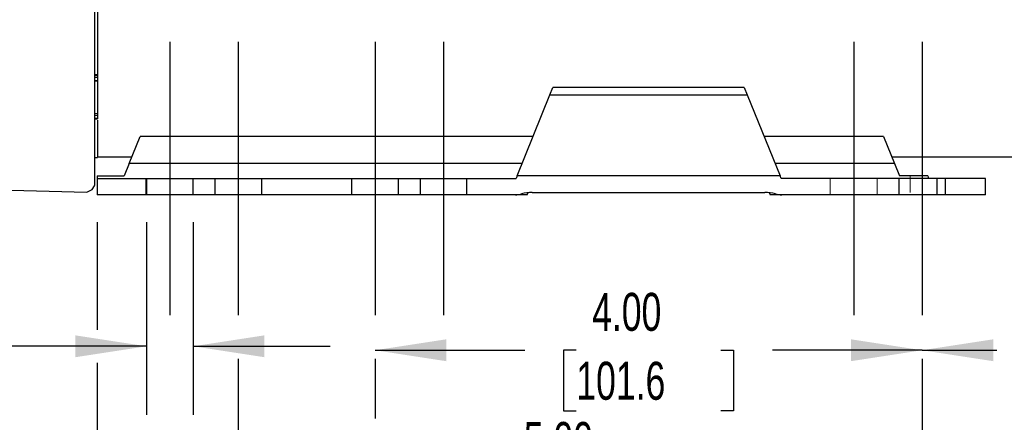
# Model space of a CAD drawing. Header units: inches. Extents: x 0 to 44, y 0 to 34.
# Tile 3 of 21: x 9.1 to 16.3, y 5.9 to 8.9. Entities that reach past the tile are written whole.
import ezdxf

# ---------------------------------------------------------------- set-up
doc = ezdxf.new("R2010")
doc.units = ezdxf.units.IN
doc.header["$LTSCALE"] = 4
doc.header["$MEASUREMENT"] = 0
doc.linetypes.add('CENTERX2', pattern=[0.8, 0.5, -0.1, 0.1, -0.1])
doc.linetypes.add('HIDDEN', pattern=[0.075, 0.05, -0.025])
doc.layers.add('CENTER', color=40, linetype='CENTERX2')
doc.layers.add('HIDDEN', color=102, linetype='HIDDEN')
doc.layers.add('DIMENSIONS', color=140, linetype='Continuous', lineweight=25)
doc.styles.add('SLDTEXTSTYLE0', font='TXT', dxfattribs={"width": 0.7})
doc.dimstyles.new('SLDDIMSTYLE0', dxfattribs={"dimtxt": 0.277778, "dimasz": 0.52, "dimexe": 0, "dimexo": 0.0625, "dimgap": 0.069444, "dimtad": 0, "dimtih": 1, "dimtoh": 1, "dimrnd": 1e-09, "dimdsep": 46, "dimtxsty": 'SLDTEXTSTYLE0', "dimsah": 1, "dimcen": 0.09, "dimadec": 0, "dimazin": 2, "dimtfac": 1, "dimtmove": 0, "dimatfit": 0, "dimfxl": 0, "dimfrac": 2, "dimtolj": 1, "dimtzin": 12, "dimarcsym": 0})
doc.dimstyles.new('SLDDIMSTYLE1', dxfattribs={"dimtxt": 0.277778, "dimasz": 0.52, "dimexe": 0, "dimexo": 0.0625, "dimgap": 0.069444, "dimtad": 0, "dimtih": 1, "dimtoh": 1, "dimrnd": 1e-09, "dimzin": 12, "dimdsep": 46, "dimtxsty": 'SLDTEXTSTYLE0', "dimsah": 1, "dimcen": 0.09, "dimadec": 0, "dimazin": 3, "dimtfac": 1, "dimtofl": 0, "dimtmove": 0, "dimatfit": 3, "dimfxl": 0, "dimfrac": 2, "dimtolj": 1, "dimtzin": 12, "dimarcsym": 0})
doc.dimstyles.new('SLDDIMSTYLE2', dxfattribs={"dimtxt": 0.277778, "dimasz": 0.52, "dimexe": 0, "dimexo": 0.0625, "dimgap": 0.069444, "dimtad": 0, "dimtih": 1, "dimtoh": 1, "dimrnd": 1e-09, "dimzin": 4, "dimdsep": 46, "dimtxsty": 'SLDTEXTSTYLE0', "dimsah": 1, "dimcen": 0.09, "dimadec": 0, "dimazin": 1, "dimtfac": 1, "dimtofl": 0, "dimtmove": 0, "dimatfit": 3, "dimfxl": 0, "dimfrac": 2, "dimtolj": 1, "dimtzin": 12, "dimarcsym": 0})

# ---------------------------------------------------------------- blocks, each defined once
blk = doc.blocks.new('_D')
at = {"layer": 'DIMENSIONS'}
for p, q in [((10.0065, 7.3716), (10.0065, 5.9642)), ((10.349, 7.3716), (10.349, 5.9642)), ((7.824, 6.4636), (7.7307, 6.4636)), ((7.7307, 6.4636), (7.7307, 6.0219)), ((8.4185, 6.4636), (8.5118, 6.4636)), ((8.5118, 6.4636), (8.5118, 6.0219)), ((10.0065, 6.4642), (8.795, 6.4642)), ((10.349, 6.4642), (11.349, 6.4642)), ((7.7307, 6.0219), (7.824, 6.0219)), ((8.5118, 6.0219), (8.4185, 6.0219))]:
    blk.add_line(p, q, dxfattribs=at)
for points in [[(10.0065, 6.4642), (9.4865, 6.5442), (9.4865, 6.3842)], [(10.349, 6.4642), (10.869, 6.3842), (10.869, 6.5442)]]:
    blk.add_solid(points, dxfattribs=at)
at = {"layer": 'DIMENSIONS', "char_height": 0.27778, "attachment_point": 1, "style": 'SLDTEXTSTYLE0'}
for s, insert in [('0.34', (7.7084, 6.8839)), ('8.7', (7.824, 6.38))]:
    blk.add_mtext(s, dxfattribs=dict(at, insert=insert))
blk = doc.blocks.new('_D_1')
at = {"layer": 'DIMENSIONS'}
for p, q in [((18.4285, 10.3026), (18.4285, 5.9353)), ((15.6778, 6.4353), (16.224, 6.4353)), ((16.6006, 6.4347), (16.5072, 6.4347)), ((16.5072, 6.4347), (16.5072, 5.9929)), ((17.4262, 6.4347), (17.5195, 6.4347)), ((17.5195, 6.4347), (17.5195, 5.9929)), ((18.4285, 6.4353), (17.8027, 6.4353)), ((15.6778, 6.3716), (15.6778, 5.9353)), ((16.5072, 5.9929), (16.6006, 5.9929)), ((17.5195, 5.9929), (17.4262, 5.9929))]:
    blk.add_line(p, q, dxfattribs=at)
for points in [[(15.6778, 6.4353), (16.1978, 6.3553), (16.1978, 6.5153)], [(18.4285, 6.4353), (17.9085, 6.5153), (17.9085, 6.3553)]]:
    blk.add_solid(points, dxfattribs=at)
at = {"layer": 'DIMENSIONS', "char_height": 0.27778, "attachment_point": 1, "style": 'SLDTEXTSTYLE0'}
for s, insert in [('2.75', (16.6006, 6.855)), ('69.9', (16.6006, 6.351))]:
    blk.add_mtext(s, dxfattribs=dict(at, insert=insert))
blk = doc.blocks.new('_D_2')
at = {"layer": 'DIMENSIONS'}
for p, q in [((11.6778, 6.4353), (12.7729, 6.4353)), ((13.1494, 6.4347), (13.0561, 6.4347)), ((13.0561, 6.4347), (13.0561, 5.9929)), ((14.2061, 6.4347), (14.2994, 6.4347)), ((14.2994, 6.4347), (14.2994, 5.9929)), ((15.6778, 6.4353), (14.5826, 6.4353)), ((11.6778, 6.3716), (11.6778, 5.9353)), ((15.6778, 6.3716), (15.6778, 5.9353)), ((13.0561, 5.9929), (13.1494, 5.9929)), ((14.2994, 5.9929), (14.2061, 5.9929))]:
    blk.add_line(p, q, dxfattribs=at)
for points in [[(11.6778, 6.4353), (12.1978, 6.3553), (12.1978, 6.5153)], [(15.6778, 6.4353), (15.1578, 6.5153), (15.1578, 6.3553)]]:
    blk.add_solid(points, dxfattribs=at)
at = {"layer": 'DIMENSIONS', "char_height": 0.27778, "attachment_point": 1, "style": 'SLDTEXTSTYLE0'}
for s, insert in [('4.00', (13.2649, 6.855)), ('101.6', (13.1494, 6.351))]:
    blk.add_mtext(s, dxfattribs=dict(at, insert=insert))
blk = doc.blocks.new('_D_3')
at = {"layer": 'DIMENSIONS'}
for p, q in [((9.6463, 7.3716), (9.6463, 6.5842)), ((9.6463, 6.3442), (9.6463, 3.9299)), ((15.6778, 6.3716), (15.6778, 3.9299)), ((9.6463, 4.4299), (11.7571, 4.4299)), ((12.1336, 4.4293), (12.0403, 4.4293)), ((12.0403, 4.4293), (12.0403, 3.9876)), ((13.1904, 4.4293), (13.2837, 4.4293)), ((13.2837, 4.4293), (13.2837, 3.9876)), ((15.6778, 4.4299), (13.5669, 4.4299)), ((12.0403, 3.9876), (12.1336, 3.9876)), ((13.2837, 3.9876), (13.1904, 3.9876))]:
    blk.add_line(p, q, dxfattribs=at)
for points in [[(9.6463, 4.4299), (10.1663, 4.3499), (10.1663, 4.5099)], [(15.6778, 4.4299), (15.1578, 4.5099), (15.1578, 4.3499)]]:
    blk.add_solid(points, dxfattribs=at)
at = {"layer": 'DIMENSIONS', "char_height": 0.27778, "attachment_point": 1, "style": 'SLDTEXTSTYLE0'}
for s, insert in [('6.03', (12.2492, 4.8496)), ('153.2', (12.1336, 4.3457))]:
    blk.add_mtext(s, dxfattribs=dict(at, insert=insert))
blk = doc.blocks.new('_D_10')
at = {"layer": 'DIMENSIONS'}
for p, q in [((10.6778, 6.3716), (10.6778, 4.9908)), ((15.6778, 6.3716), (15.6778, 4.9908)), ((10.6778, 5.4908), (12.2729, 5.4908)), ((12.6494, 5.4903), (12.5561, 5.4903)), ((12.5561, 5.4903), (12.5561, 5.0485)), ((13.7061, 5.4903), (13.7994, 5.4903)), ((13.7994, 5.4903), (13.7994, 5.0485)), ((15.6778, 5.4908), (14.0826, 5.4908)), ((12.5561, 5.0485), (12.6494, 5.0485)), ((13.7994, 5.0485), (13.7061, 5.0485))]:
    blk.add_line(p, q, dxfattribs=at)
for points in [[(10.6778, 5.4908), (11.1978, 5.4108), (11.1978, 5.5708)], [(15.6778, 5.4908), (15.1578, 5.5708), (15.1578, 5.4108)]]:
    blk.add_solid(points, dxfattribs=at)
at = {"layer": 'DIMENSIONS', "char_height": 0.27778, "attachment_point": 1, "style": 'SLDTEXTSTYLE0'}
for s, insert in [('5.00', (12.7649, 5.9105)), ('127.0', (12.6494, 5.4066))]:
    blk.add_mtext(s, dxfattribs=dict(at, insert=insert))

msp = doc.modelspace()

# ---------------------------------------------------------------- linework, layer by layer
for p, q in [((9.6482, 9.2046), (9.6482, 8.4511)), ((9.6285, 7.645), (9.6285, 8.9271)), ((9.6482, 8.4445), (9.6285, 8.4443)), ((9.6482, 8.429), (9.6285, 8.4288)), ((9.6482, 8.4525), (9.6482, 8.429)), ((9.6482, 8.4511), (9.6482, 8.4445)), ((9.6482, 8.4445), (9.6482, 8.429)), ((9.6482, 8.429), (9.6482, 8.4067)), ((9.6482, 8.4067), (9.6285, 8.4058)), ((9.6285, 8.4031), (9.6482, 8.4041)), ((9.6482, 8.4067), (9.6482, 8.4041)), ((9.6482, 8.405), (9.6482, 8.1647)), ((12.9567, 8.3037), (12.978, 8.3565)), ((14.3775, 8.3565), (12.978, 8.3565)), ((14.3775, 8.3565), (14.3988, 8.3037)), ((12.7166, 7.7094), (12.9567, 8.3037)), ((12.9567, 8.3037), (14.3988, 8.3037)), ((14.3988, 8.3037), (14.6389, 7.7094)), ((9.6482, 8.1647), (9.6285, 8.1653)), ((9.6482, 8.1519), (9.6285, 8.1519)), ((9.6482, 8.1647), (9.6482, 8.1519)), ((9.6482, 8.1519), (9.6482, 8.1296)), ((9.6284, 8.1262), (9.6485, 8.1269)), ((9.6482, 8.1296), (9.6285, 8.1289)), ((9.6482, 8.1296), (9.6482, 8.1269)), ((9.6482, 8.1178), (9.6482, 7.8446)), ((9.8798, 7.8004), (9.9594, 7.9972)), ((12.8328, 7.9972), (9.9594, 7.9972)), ((15.3961, 7.9972), (14.5227, 7.9972)), ((15.3961, 7.9972), (15.4757, 7.8004)), ((9.6482, 7.8495), (9.8997, 7.8495)), ((15.4558, 7.8495), (17.5222, 7.8495)), ((9.6285, 7.8446), (9.6482, 7.8446)), ((9.8798, 7.8004), (9.8431, 7.7094)), ((12.7533, 7.8004), (9.8798, 7.8004)), ((15.4757, 7.8004), (14.6022, 7.8004)), ((15.4757, 7.8004), (15.5124, 7.7094)), ((9.6463, 7.7094), (9.8431, 7.7094)), ((9.6463, 7.7094), (9.6463, 7.6913)), ((12.7166, 7.7094), (12.7092, 7.6913)), ((14.6389, 7.7094), (12.7166, 7.7094)), ((14.6463, 7.6913), (14.6389, 7.7094)), ((15.7203, 7.7094), (15.5124, 7.7094)), ((9.6463, 7.6913), (9.6463, 7.5716)), ((9.6463, 7.6913), (10.0006, 7.6913)), ((10.0006, 7.6913), (10.0006, 7.5716)), ((10.0006, 7.6913), (12.7092, 7.6913)), ((15.788, 7.6913), (14.6463, 7.6913)), ((15.788, 7.5716), (15.788, 7.6913)), ((16.1423, 7.6913), (15.788, 7.6913)), ((16.1423, 7.5716), (16.1423, 7.6913)), ((8.9241, 7.6071), (9.5709, 7.5902)), ((10.0006, 7.5716), (9.6463, 7.5716)), ((12.7036, 7.5716), (10.0006, 7.5716)), ((12.79, 7.5716), (12.7036, 7.5716)), ((12.79, 7.5716), (12.7966, 7.588)), ((12.8273, 7.5897), (14.5282, 7.5897)), ((14.5589, 7.588), (14.5655, 7.5716)), ((14.6519, 7.5716), (14.5655, 7.5716)), ((15.788, 7.5716), (14.6519, 7.5716)), ((16.1423, 7.5716), (15.788, 7.5716))]:
    msp.add_line(p, q)
at = {"color": 179, "linetype": 'Continuous', "lineweight": 18}
for p, q in [((15.5911, 7.7094), (15.5911, 7.5899)), ((15.0065, 7.6913), (15.0065, 7.5716)), ((15.349, 7.5716), (15.349, 7.6913))]:
    msp.add_line(p, q, dxfattribs=at)
at = {"flags": 128}
msp.add_lwpolyline([(9.5709, 7.5902), (9.6098, 7.6107), (9.6275, 7.6363), (9.6285, 7.645)], dxfattribs=at)
for centre, radius, start, end in [((9.8577, 13.607), 5.1602, 267.45453, 267.6733), ((12.7036, 7.7291), 0.1575, 270, 286.71194), ((12.8273, 7.3157), 0.274, 90, 106.62821), ((14.5282, 7.3157), 0.274, 73.37179, 90), ((14.6519, 7.7291), 0.1575, 253.28806, 270)]:
    msp.add_arc(centre, radius, start, end)
msp.add_ellipse((15.9258, 7.8277), major_axis=(0, 0.3751), ratio=0.57735, start_param=1.891621, end_param=1.942965)
at = {"layer": 'CENTER'}
for p, q in [((10.1778, 8.6913), (10.1778, 6.5716)), ((10.6778, 8.6913), (10.6778, 6.5716)), ((11.6778, 8.6913), (11.6778, 6.5716)), ((12.1778, 8.6913), (12.1778, 6.5716)), ((15.1778, 8.6913), (15.1778, 6.5716)), ((15.6778, 8.6913), (15.6778, 6.5716))]:
    msp.add_line(p, q, dxfattribs=at)
at = {"layer": 'HIDDEN'}
for p, q in [((10.0065, 7.6913), (10.0065, 7.5716)), ((10.349, 7.5716), (10.349, 7.6913)), ((10.5065, 7.6913), (10.5065, 7.5716)), ((10.849, 7.5716), (10.849, 7.6913)), ((11.5065, 7.6913), (11.5065, 7.5716)), ((11.849, 7.5716), (11.849, 7.6913)), ((12.0065, 7.6913), (12.0065, 7.5716)), ((12.349, 7.5716), (12.349, 7.6913)), ((15.5065, 7.6913), (15.5065, 7.5716)), ((15.849, 7.5716), (15.849, 7.6913))]:
    msp.add_line(p, q, dxfattribs=at)

# ---------------------------------------------------------------- dimensions: what is measured, and where the dimension line sits
at = {"layer": 'DIMENSIONS'}
for base, p1, p2, dimstyle, picture, middle in [((15.6778, 6.4353), (18.4285, 10.5026), (15.6778, 6.5716), 'SLDDIMSTYLE1', '_D_1', (17.0134, 6.4353)), ((10.349, 6.4642), (10.0065, 7.5716), (10.349, 7.5716), 'SLDDIMSTYLE0', '_D', (8.1213, 6.4642)), ((15.6778, 4.4299), (9.6463, 7.5716), (15.6778, 6.5716), 'SLDDIMSTYLE1', '_D_3', (12.662, 4.4299)), ((11.6778, 6.4353), (15.6778, 6.5716), (11.6778, 6.5716), 'SLDDIMSTYLE2', '_D_2', (13.6778, 6.4353)), ((10.6778, 5.4908), (15.6778, 6.5716), (10.6778, 6.5716), 'SLDDIMSTYLE2', '_D_10', (13.1778, 5.4908))]:
    dim = msp.add_linear_dim(base=base, p1=p1, p2=p2, dimstyle=dimstyle, dxfattribs=at)
    dim.commit()
    dim.dimension.update_dxf_attribs({"geometry": picture, "text_midpoint": middle, "dimtype": 160})

doc.saveas('drawing.dxf')
